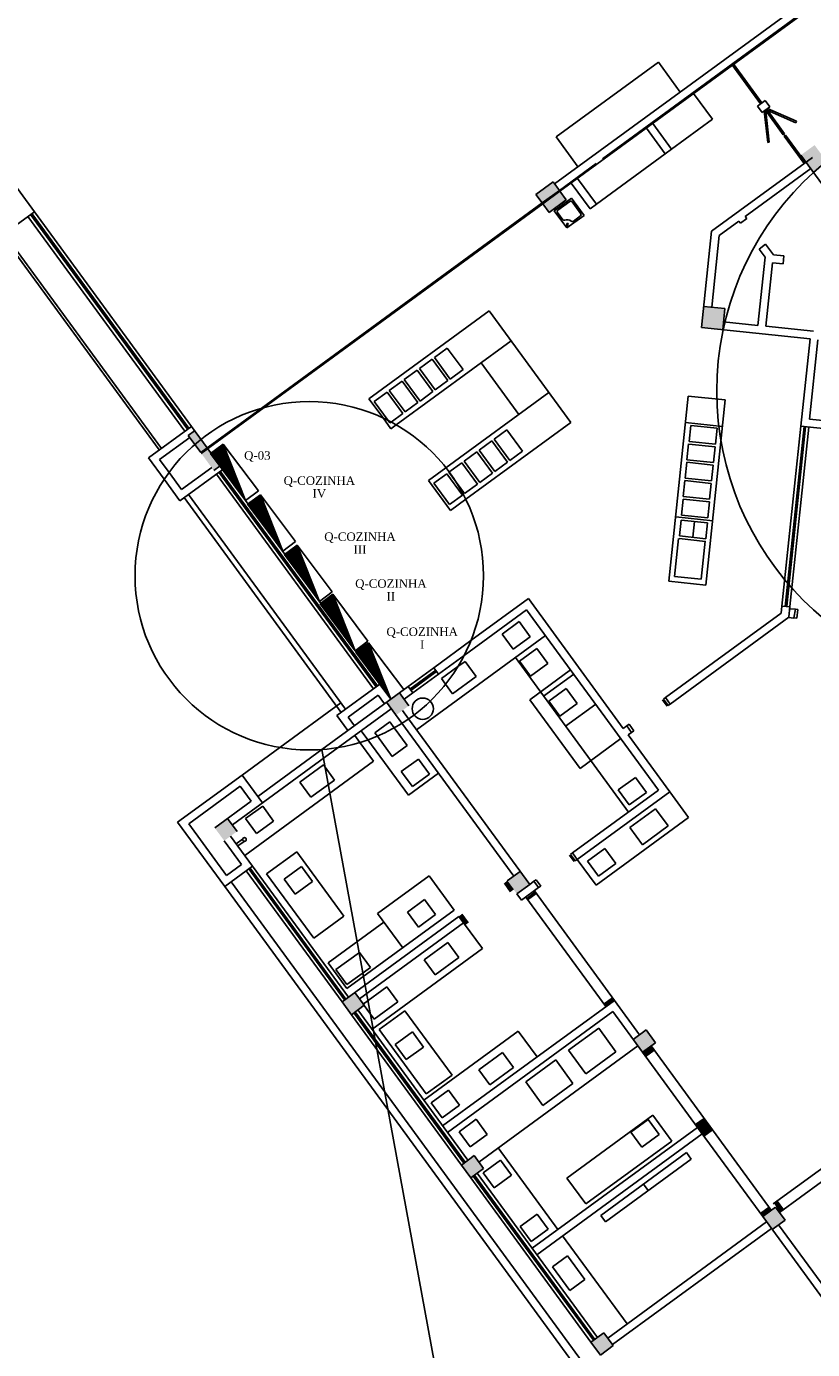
# Model space of a CAD drawing. Header units: millimetres. Extents: x 593 to 1794, y -180 to 570.
# Tile 27 of 71: x 1172 to 1187, y 40 to 65. Entities that reach past the tile are written whole.
import ezdxf

# ---------------------------------------------------------------- set-up
doc = ezdxf.new("R2010")
doc.units = ezdxf.units.MM
doc.header["$MEASUREMENT"] = 0
doc.layers.get('0').update_dxf_attribs({"color": 5, "lineweight": 20})
for name, color, linetype, lineweight in [('Layout - Marco Polo', 252, 'Continuous', 25), ('Layout 01 - Marco Polo', 152, 'Continuous', 25), ('Linha de Chamada - Marco Polo', 1, 'Continuous', 25)]:
    doc.layers.add(name, color=color, linetype=linetype, lineweight=lineweight)
doc.styles.add('TimesNewRoman', font='times.ttf')

msp = doc.modelspace()

# ---------------------------------------------------------------- hatches: boundary and pattern name
at = {"layer": 'Layout - Marco Polo', "linetype": 'Continuous'}
for points in [[(1186.584, 62.872), (1186.325, 62.683), (1186.562, 62.36), (1186.82, 62.549)], [(1181.669, 62.182), (1181.346, 61.946), (1181.464, 61.785), (1181.787, 62.021)], [(1181.798, 62.005), (1181.475, 61.769), (1181.594, 61.607), (1181.916, 61.843)], [(1184.899, 59.799), (1184.501, 59.841), (1184.459, 59.443), (1184.857, 59.401)], [(1174.931, 57.504), (1174.81, 57.415), (1175.046, 57.092), (1175.167, 57.181)], [(1175.179, 57.165), (1175.058, 57.076), (1175.294, 56.753), (1175.415, 56.842)], [(1178.782, 52.577), (1178.54, 52.399), (1178.717, 52.157), (1178.959, 52.334)], [(1175.553, 50.215), (1175.311, 50.038), (1175.488, 49.796), (1175.73, 49.973)], [(1181.051, 49.219), (1180.809, 49.042), (1180.986, 48.8), (1181.229, 48.977)], [(1178.121, 46.704), (1177.944, 46.946), (1177.702, 46.769), (1177.879, 46.527)], [(1183.416, 46.24), (1183.173, 46.063), (1183.351, 45.821), (1183.593, 45.998)], [(1180.122, 43.46), (1180.364, 43.637), (1180.187, 43.879), (1179.945, 43.702)], [(1186.028, 42.668), (1185.85, 42.91), (1185.608, 42.733), (1185.785, 42.491)], [(1182.557, 40.13), (1182.799, 40.307), (1182.622, 40.549), (1182.379, 40.372)]]:
    msp.add_hatch(color=256, dxfattribs=at).paths.add_polyline_path(points)

# ---------------------------------------------------------------- linework, layer by layer
at = {"linetype": 'Continuous'}
msp.add_line((1178.621, 52.458), (1178.861, 52.638), dxfattribs=at)
at = {"layer": 'Layout - Marco Polo'}
for p, q in [((1181.798, 62.005), (1189.386, 67.553)), ((1181.698, 62.142), (1186.218, 65.447)), ((1182.598, 62.614), (1186.307, 65.326)), ((1181.726, 63.025), (1183.647, 64.43)), ((1183.647, 64.43), (1184.06, 63.865)), ((1185.03, 64.387), (1185.57, 63.648)), ((1185.054, 64.405), (1185.595, 63.666)), ((1184.31, 63.841), (1184.664, 63.357)), ((1185.51, 63.604), (1185.655, 63.71)), ((1185.655, 63.71), (1185.744, 63.589)), ((1185.51, 63.604), (1185.598, 63.483)), ((1185.598, 63.483), (1185.744, 63.589)), ((1185.639, 63.511), (1185.703, 62.923)), ((1185.659, 63.527), (1185.995, 63.067)), ((1185.67, 63.508), (1185.732, 62.926)), ((1185.683, 63.545), (1186.02, 63.085)), ((1185.695, 63.528), (1186.231, 63.292)), ((1185.701, 63.558), (1186.243, 63.319)), ((1183.422, 63.192), (1183.776, 62.708)), ((1183.543, 63.28), (1183.897, 62.796)), ((1183.897, 62.796), (1184.664, 63.357)), ((1186.231, 63.292), (1186.243, 63.319)), ((1181.726, 63.025), (1182.139, 62.46)), ((1185.703, 62.923), (1185.732, 62.926)), ((1185.995, 63.067), (1186.02, 63.085)), ((1186.013, 63.043), (1186.037, 63.06)), ((1186.013, 63.043), (1186.389, 62.528)), ((1186.037, 63.06), (1186.414, 62.546)), ((1182.484, 61.763), (1183.776, 62.708)), ((1183.776, 62.708), (1183.897, 62.796)), ((1186.325, 62.683), (1187.063, 61.674)), ((1171.921, 61.62), (1171.331, 62.428)), ((1181.787, 62.021), (1182.476, 62.525)), ((1184.649, 61.255), (1186.542, 62.64)), ((1185.281, 61.532), (1186.51, 62.43)), ((1181.346, 61.946), (1181.669, 62.182)), ((1181.669, 62.182), (1181.787, 62.021)), ((1182.13, 62.247), (1182.484, 61.763)), ((1181.346, 61.946), (1181.464, 61.785)), ((1181.464, 61.785), (1181.787, 62.021)), ((1181.475, 61.769), (1181.798, 62.005)), ((1181.798, 62.005), (1181.916, 61.843)), ((1182.009, 62.159), (1182.363, 61.675)), ((1176.183, 57.924), (1181.464, 61.785)), ((1176.238, 57.939), (1181.475, 61.769)), ((1181.475, 61.769), (1181.594, 61.607)), ((1181.594, 61.607), (1181.916, 61.843)), ((1181.691, 61.638), (1182.014, 61.874)), ((1181.757, 61.649), (1181.983, 61.814)), ((1182.014, 61.874), (1182.25, 61.551)), ((1182.025, 61.808), (1182.19, 61.582)), ((1182.363, 61.675), (1182.484, 61.763)), ((1171.921, 61.62), (1171.114, 61.03)), ((1174.751, 57.496), (1171.8, 61.532)), ((1174.8, 57.531), (1171.848, 61.567)), ((1174.824, 57.549), (1171.873, 61.585)), ((1174.872, 57.584), (1171.921, 61.62)), ((1181.691, 61.638), (1181.927, 61.315)), ((1181.751, 61.607), (1181.852, 61.469)), ((1181.927, 61.315), (1182.25, 61.551)), ((1182.046, 61.439), (1182.184, 61.54)), ((1184.791, 61.174), (1185.16, 61.443)), ((1185.189, 61.403), (1185.16, 61.443)), ((1185.189, 61.403), (1185.31, 61.491)), ((1185.31, 61.491), (1185.281, 61.532)), ((1174.267, 57.142), (1171.316, 61.178)), ((1174.307, 57.171), (1171.356, 61.207)), ((1181.923, 61.35), (1181.93, 61.4)), ((1181.923, 61.35), (1181.942, 61.347)), ((1181.93, 61.4), (1181.95, 61.397)), ((1181.942, 61.347), (1181.95, 61.397)), ((1184.459, 59.443), (1184.649, 61.255)), ((1184.65, 59.825), (1184.791, 61.174)), ((1185.543, 60.918), (1185.664, 61.007)), ((1185.809, 60.81), (1185.664, 61.007)), ((1185.519, 59.483), (1185.654, 60.768)), ((1185.654, 60.768), (1185.543, 60.918)), ((1185.809, 60.81), (1186.008, 60.789)), ((1185.992, 60.64), (1186.008, 60.789)), ((1185.668, 59.467), (1185.793, 60.66)), ((1185.793, 60.66), (1185.992, 60.64)), ((1180.469, 59.757), (1178.209, 58.104)), ((1180.469, 59.757), (1182.004, 57.658)), ((1184.501, 59.841), (1184.899, 59.799)), ((1184.857, 59.401), (1184.899, 59.799)), ((1184.459, 59.443), (1186.498, 59.229)), ((1184.872, 59.55), (1185.519, 59.483)), ((1185.668, 59.467), (1186.563, 59.373)), ((1180.882, 59.192), (1178.723, 57.613)), ((1186.326, 57.588), (1186.498, 59.229)), ((1186.491, 57.722), (1186.647, 59.214)), ((1179.681, 59.056), (1179.438, 58.879)), ((1179.681, 59.056), (1179.976, 58.653)), ((1179.398, 58.85), (1179.156, 58.672)), ((1179.398, 58.85), (1179.693, 58.446)), ((1179.438, 58.879), (1179.733, 58.475)), ((1180.317, 58.778), (1181.026, 57.81)), ((1179.115, 58.643), (1178.873, 58.466)), ((1178.873, 58.466), (1179.168, 58.062)), ((1179.115, 58.643), (1179.411, 58.239)), ((1179.156, 58.672), (1179.451, 58.269)), ((1179.693, 58.446), (1179.451, 58.269)), ((1179.976, 58.653), (1179.733, 58.475)), ((1178.55, 58.23), (1178.308, 58.053)), ((1178.55, 58.23), (1178.846, 57.826)), ((1178.833, 58.436), (1178.591, 58.259)), ((1178.591, 58.259), (1178.886, 57.856)), ((1178.833, 58.436), (1179.128, 58.033)), ((1179.411, 58.239), (1179.168, 58.062)), ((1181.591, 58.223), (1179.655, 56.807)), ((1178.209, 58.104), (1178.473, 57.743)), ((1178.308, 58.053), (1178.569, 57.696)), ((1179.128, 58.033), (1178.886, 57.856)), ((1183.843, 54.674), (1184.208, 58.155)), ((1184.208, 58.155), (1184.904, 58.082)), ((1184.539, 54.601), (1184.904, 58.082)), ((1175.046, 57.092), (1176.183, 57.924)), ((1175.058, 57.076), (1176.238, 57.939)), ((1178.473, 57.743), (1178.622, 57.539)), ((1178.569, 57.696), (1178.603, 57.649)), ((1178.846, 57.826), (1178.627, 57.666)), ((1186.491, 57.722), (1187.585, 57.607)), ((1174.065, 56.994), (1174.872, 57.584)), ((1174.81, 57.415), (1174.931, 57.504)), ((1174.872, 57.584), (1175.167, 57.181)), ((1178.627, 57.666), (1178.603, 57.649)), ((1178.723, 57.613), (1178.622, 57.539)), ((1182.004, 57.658), (1180.029, 56.214)), ((1180.802, 57.522), (1180.56, 57.345)), ((1180.802, 57.522), (1181.097, 57.119)), ((1184.156, 57.658), (1184.852, 57.585)), ((1184.225, 57.302), (1184.256, 57.601)), ((1184.256, 57.601), (1184.753, 57.549)), ((1184.722, 57.25), (1184.753, 57.549)), ((1184.842, 57.485), (1184.842, 57.485)), ((1184.852, 57.585), (1184.852, 57.585)), ((1186.326, 57.588), (1185.971, 54.207)), ((1186.385, 57.582), (1186.031, 54.2)), ((1186.061, 54.203), (1186.415, 57.579)), ((1186.121, 54.197), (1186.475, 57.573)), ((1186.326, 57.588), (1187.718, 57.442)), ((1174.275, 56.961), (1174.84, 57.375)), ((1174.81, 57.415), (1175.046, 57.092)), ((1180.519, 57.316), (1180.277, 57.139)), ((1180.519, 57.316), (1180.815, 56.912)), ((1180.56, 57.345), (1180.855, 56.942)), ((1184.185, 56.956), (1184.217, 57.254)), ((1184.219, 57.253), (1184.717, 57.201)), ((1184.225, 57.302), (1184.722, 57.25)), ((1184.683, 56.904), (1184.714, 57.202)), ((1174.065, 56.994), (1174.361, 56.59)), ((1174.275, 56.961), (1174.452, 56.719)), ((1175.179, 57.165), (1175.463, 56.777)), ((1180.237, 57.109), (1179.995, 56.932)), ((1180.237, 57.109), (1180.532, 56.706)), ((1180.277, 57.139), (1180.572, 56.735)), ((1181.097, 57.119), (1180.855, 56.942)), ((1184.185, 56.956), (1184.683, 56.904)), ((1184.8, 57.088), (1184.8, 57.088)), ((1184.81, 57.187), (1184.81, 57.187)), ((1174.452, 56.719), (1174.688, 56.396)), ((1174.655, 56.187), (1175.463, 56.777)), ((1174.688, 56.396), (1175.253, 56.81)), ((1175.294, 56.753), (1175.415, 56.842)), ((1175.39, 56.724), (1178.341, 52.688)), ((1175.414, 56.742), (1178.366, 52.706)), ((1175.463, 56.777), (1178.414, 52.741)), ((1179.655, 56.807), (1179.33, 56.57)), ((1179.954, 56.903), (1179.712, 56.726)), ((1179.712, 56.726), (1180.007, 56.322)), ((1179.954, 56.903), (1180.25, 56.499)), ((1179.995, 56.932), (1180.29, 56.529)), ((1180.532, 56.706), (1180.29, 56.529)), ((1180.815, 56.912), (1180.572, 56.735)), ((1184.149, 56.612), (1184.18, 56.91)), ((1184.18, 56.91), (1184.678, 56.858)), ((1184.646, 56.56), (1184.678, 56.858)), ((1184.769, 56.789), (1184.769, 56.789)), ((1174.361, 56.59), (1174.655, 56.187)), ((1175.342, 56.689), (1178.293, 52.652)), ((1179.33, 56.57), (1179.744, 56.005)), ((1179.672, 56.696), (1179.43, 56.519)), ((1179.43, 56.519), (1179.725, 56.115)), ((1179.672, 56.696), (1179.967, 56.292)), ((1180.25, 56.499), (1180.007, 56.322)), ((1184.114, 56.266), (1184.145, 56.565)), ((1184.145, 56.565), (1184.643, 56.513)), ((1184.149, 56.612), (1184.646, 56.56)), ((1184.611, 56.214), (1184.643, 56.513)), ((1184.758, 56.69), (1184.758, 56.69)), ((1174.736, 56.246), (1177.687, 52.21)), ((1174.817, 56.305), (1177.768, 52.269)), ((1179.967, 56.292), (1179.725, 56.115)), ((1180.029, 56.214), (1179.744, 56.005)), ((1184.08, 55.919), (1184.111, 56.217)), ((1184.111, 56.217), (1184.609, 56.165)), ((1184.114, 56.266), (1184.611, 56.214)), ((1184.716, 56.292), (1184.717, 56.292)), ((1184.727, 56.391), (1184.727, 56.391)), ((1184.577, 55.867), (1184.609, 56.165)), ((1184.685, 55.994), (1184.685, 55.993)), ((1183.973, 55.884), (1184.669, 55.811)), ((1184.044, 55.526), (1184.075, 55.824)), ((1184.075, 55.824), (1184.573, 55.772)), ((1184.08, 55.919), (1184.577, 55.867)), ((1184.293, 55.5), (1184.324, 55.798)), ((1184.542, 55.473), (1184.573, 55.772)), ((1184.675, 55.894), (1184.675, 55.894)), ((1183.953, 54.763), (1184.028, 55.477)), ((1184.039, 55.476), (1184.536, 55.424)), ((1184.044, 55.526), (1184.542, 55.473)), ((1184.633, 55.496), (1184.633, 55.496)), ((1184.643, 55.596), (1184.644, 55.596)), ((1184.45, 54.711), (1184.525, 55.425)), ((1183.953, 54.763), (1184.45, 54.711)), ((1183.843, 54.674), (1184.539, 54.601)), ((1180.126, 53.559), (1181.204, 54.347)), ((1181.204, 54.347), (1182.989, 51.906)), ((1179.999, 53.281), (1181.171, 54.138)), ((1181.171, 54.138), (1183.65, 50.747)), ((1183.782, 52.486), (1185.958, 54.077)), ((1183.87, 52.365), (1186.1, 53.996)), ((1185.958, 54.077), (1185.971, 54.207)), ((1185.972, 54.207), (1186.121, 54.191)), ((1186.093, 53.99), (1186.195, 53.979)), ((1186.1, 53.996), (1186.121, 54.197)), ((1186.222, 54.147), (1186.117, 54.158)), ((1186.222, 54.147), (1186.196, 53.985)), ((1186.196, 53.985), (1186.251, 53.978)), ((1186.222, 54.147), (1186.271, 54.141)), ((1186.271, 54.141), (1186.251, 53.979)), ((1180.711, 53.678), (1181.034, 53.915)), ((1181.034, 53.915), (1181.241, 53.632)), ((1179.104, 51.883), (1181.525, 53.653)), ((1179.428, 53.049), (1180.126, 53.559)), ((1180.711, 53.678), (1180.918, 53.396)), ((1180.918, 53.396), (1181.241, 53.632)), ((1179.516, 52.928), (1179.999, 53.281)), ((1180.96, 53.24), (1183.085, 50.334)), ((1181.038, 53.174), (1181.361, 53.411)), ((1181.361, 53.411), (1181.568, 53.128)), ((1178.943, 52.695), (1179.428, 53.049)), ((1178.979, 52.646), (1179.463, 53)), ((1178.997, 52.622), (1179.481, 52.976)), ((1179.428, 53.049), (1179.516, 52.928)), ((1179.571, 52.844), (1179.881, 53.07)), ((1179.881, 53.07), (1180.015, 53.168)), ((1180.015, 53.168), (1180.222, 52.886)), ((1181.038, 53.174), (1181.245, 52.892)), ((1181.231, 52.447), (1181.997, 53.008)), ((1181.245, 52.892), (1181.568, 53.128)), ((1177.607, 52.151), (1178.414, 52.741)), ((1179.032, 52.574), (1179.516, 52.928)), ((1179.571, 52.844), (1179.648, 52.738)), ((1179.648, 52.738), (1179.778, 52.561)), ((1179.778, 52.561), (1180.222, 52.886)), ((1181.491, 52.514), (1182.056, 52.927)), ((1177.326, 51.512), (1178.943, 52.695)), ((1177.816, 52.118), (1178.381, 52.531)), ((1178.381, 52.531), (1178.499, 52.37)), ((1178.782, 52.577), (1178.959, 52.334)), ((1179.032, 52.574), (1178.871, 52.455)), ((1178.943, 52.695), (1179.032, 52.574)), ((1181.589, 52.421), (1181.912, 52.657)), ((1181.912, 52.657), (1182.119, 52.375)), ((1183.741, 52.457), (1183.782, 52.486)), ((1183.782, 52.486), (1183.87, 52.365)), ((1176.532, 51.551), (1177.68, 52.39)), ((1177.63, 51.549), (1178.628, 52.278)), ((1178.54, 52.399), (1178.828, 52.005)), ((1178.838, 52.246), (1178.954, 52.088)), ((1181.231, 52.447), (1182.175, 51.155)), ((1181.589, 52.421), (1181.796, 52.139)), ((1181.796, 52.139), (1182.119, 52.375)), ((1181.905, 51.949), (1182.47, 52.362)), ((1183.725, 52.445), (1183.814, 52.324)), ((1183.741, 52.457), (1183.83, 52.336)), ((1183.83, 52.336), (1183.87, 52.365)), ((1177.607, 52.151), (1177.813, 51.868)), ((1177.607, 52.151), (1177.813, 51.868)), ((1177.816, 52.118), (1177.934, 51.957)), ((1177.816, 52.118), (1177.934, 51.957)), ((1178.319, 51.827), (1178.602, 52.033)), ((1178.684, 51.92), (1178.602, 52.033)), ((1178.828, 52.005), (1180.93, 49.13)), ((1178.954, 52.088), (1181.229, 48.977)), ((1183.055, 51.955), (1183.096, 51.985)), ((1183.096, 51.985), (1183.184, 51.863)), ((1177.942, 51.777), (1178.039, 51.645)), ((1178.063, 51.865), (1178.187, 51.696)), ((1178.366, 51.763), (1178.319, 51.827)), ((1178.644, 51.383), (1178.366, 51.763)), ((1178.927, 51.589), (1178.684, 51.92)), ((1182.989, 51.906), (1183.055, 51.955)), ((1183.055, 51.955), (1183.144, 51.834)), ((1183.077, 51.785), (1183.144, 51.834)), ((1183.077, 51.785), (1183.86, 50.715)), ((1183.144, 51.834), (1183.184, 51.863)), ((1175.642, 50.094), (1177.63, 51.549)), ((1175.823, 51.032), (1176.532, 51.551)), ((1176.118, 50.629), (1177.326, 51.512)), ((1178.039, 51.645), (1178.296, 51.292)), ((1178.187, 51.696), (1178.949, 50.654)), ((1178.644, 51.383), (1178.927, 51.589)), ((1182.175, 51.155), (1182.942, 51.716)), ((1175.875, 49.522), (1178.296, 51.292)), ((1178.817, 51.096), (1179.14, 51.332)), ((1179.14, 51.332), (1179.347, 51.05)), ((1175.823, 51.032), (1174.612, 50.147)), ((1175.823, 51.032), (1176.207, 50.508)), ((1176.908, 50.896), (1177.352, 51.221)), ((1177.352, 51.221), (1177.558, 50.938)), ((1178.817, 51.096), (1179.024, 50.814)), ((1178.949, 50.654), (1179.514, 51.068)), ((1179.024, 50.814), (1179.347, 51.05)), ((1182.892, 50.752), (1183.215, 50.988)), ((1183.215, 50.988), (1183.422, 50.706)), ((1174.822, 50.114), (1175.791, 50.823)), ((1175.791, 50.823), (1175.997, 50.54)), ((1176.908, 50.896), (1177.114, 50.614)), ((1177.114, 50.614), (1177.558, 50.938)), ((1182.036, 49.567), (1183.65, 50.747)), ((1182.892, 50.752), (1183.099, 50.47)), ((1175.311, 50.038), (1175.997, 50.54)), ((1182.124, 49.446), (1183.86, 50.715)), ((1183.099, 50.47), (1183.422, 50.706)), ((1184.214, 50.231), (1183.86, 50.715)), ((1175.888, 50.213), (1176.211, 50.449)), ((1176.211, 50.449), (1176.417, 50.167)), ((1183.112, 50.044), (1183.596, 50.398)), ((1183.832, 50.075), (1183.596, 50.398)), ((1174.612, 50.147), (1175.498, 48.936)), ((1174.822, 50.114), (1175.53, 49.146)), ((1175.553, 50.215), (1175.73, 49.973)), ((1175.888, 50.213), (1176.094, 49.931)), ((1176.094, 49.931), (1176.417, 50.167)), ((1182.478, 48.962), (1184.214, 50.231)), ((1183.348, 49.721), (1183.112, 50.044)), ((1183.348, 49.721), (1183.832, 50.075)), ((1175.488, 49.796), (1175.813, 49.352)), ((1175.609, 49.885), (1176.022, 49.32)), ((1175.716, 49.738), (1175.834, 49.825)), ((1175.745, 49.698), (1175.864, 49.785)), ((1176.285, 49.175), (1176.85, 49.588)), ((1177.735, 48.377), (1176.85, 49.588)), ((1181.979, 49.526), (1182.068, 49.405)), ((1181.995, 49.537), (1182.036, 49.567)), ((1181.995, 49.537), (1182.084, 49.416)), ((1182.036, 49.567), (1182.124, 49.446)), ((1182.318, 49.415), (1182.641, 49.651)), ((1182.641, 49.651), (1182.848, 49.369)), ((1175.498, 48.936), (1176.022, 49.32)), ((1175.53, 49.146), (1175.813, 49.352)), ((1177.75, 46.805), (1175.95, 49.267)), ((1175.974, 49.284), (1177.774, 46.822)), ((1176.022, 49.32), (1177.823, 46.858)), ((1176.617, 49.074), (1176.94, 49.311)), ((1176.94, 49.311), (1177.147, 49.028)), ((1182.084, 49.416), (1182.124, 49.446)), ((1182.478, 48.962), (1182.124, 49.446)), ((1182.318, 49.415), (1182.525, 49.132)), ((1182.525, 49.132), (1182.848, 49.369)), ((1186.421, 34.253), (1175.619, 49.025)), ((1177.702, 46.769), (1175.901, 49.231)), ((1177.17, 47.964), (1176.285, 49.175)), ((1176.617, 49.074), (1176.824, 48.792)), ((1176.824, 48.792), (1177.147, 49.028)), ((1179.34, 49.138), (1178.372, 48.43)), ((1179.34, 49.138), (1179.812, 48.493)), ((1180.871, 48.839), (1180.753, 49)), ((1180.895, 48.857), (1180.777, 49.018)), ((1180.919, 48.874), (1180.801, 49.036)), ((1180.809, 49.042), (1181.051, 49.219)), ((1181.229, 48.977), (1181.309, 49.036)), ((1181.309, 49.036), (1181.35, 49.065)), ((1181.309, 49.036), (1181.398, 48.915)), ((1181.35, 49.065), (1181.438, 48.944)), ((1186.3, 34.164), (1175.498, 48.936)), ((1180.986, 48.8), (1181.229, 48.977)), ((1180.986, 48.8), (1181.075, 48.679)), ((1181.075, 48.679), (1181.398, 48.915)), ((1181.173, 48.713), (1181.335, 48.831)), ((1181.191, 48.689), (1181.353, 48.807)), ((1182.822, 46.797), (1181.317, 48.856)), ((1181.398, 48.915), (1181.438, 48.944)), ((1178.931, 48.454), (1179.254, 48.69)), ((1179.254, 48.69), (1179.46, 48.408)), ((1182.661, 46.679), (1181.156, 48.738)), ((1177.17, 47.964), (1177.735, 48.377)), ((1178.49, 48.269), (1177.44, 47.501)), ((1177.702, 46.769), (1179.898, 48.375)), ((1179.812, 48.493), (1177.794, 47.017)), ((1178.032, 46.825), (1179.987, 48.254)), ((1178.844, 47.784), (1178.372, 48.43)), ((1178.931, 48.454), (1179.138, 48.172)), ((1179.138, 48.172), (1179.46, 48.408)), ((1179.898, 48.375), (1179.987, 48.254)), ((1180.023, 48.219), (1179.905, 48.381)), ((1180.048, 48.237), (1179.929, 48.398)), ((1180.072, 48.255), (1179.954, 48.416)), ((1179.987, 48.254), (1180.341, 47.77)), ((1178.265, 46.252), (1180.341, 47.77)), ((1179.246, 47.561), (1179.69, 47.886)), ((1179.69, 47.886), (1179.896, 47.603)), ((1177.794, 47.017), (1177.44, 47.501)), ((1177.584, 47.375), (1178.028, 47.699)), ((1178.028, 47.699), (1178.235, 47.417)), ((1179.246, 47.561), (1179.453, 47.278)), ((1179.453, 47.278), (1179.896, 47.603)), ((1177.584, 47.375), (1177.791, 47.092)), ((1177.791, 47.092), (1178.235, 47.417)), ((1178.102, 46.727), (1178.546, 47.052)), ((1178.546, 47.052), (1178.753, 46.769)), ((1177.702, 46.769), (1177.879, 46.527)), ((1177.944, 46.946), (1178.121, 46.704)), ((1178.309, 46.444), (1178.753, 46.769)), ((1179.593, 44.436), (1182.822, 46.797)), ((1182.625, 46.728), (1182.787, 46.846)), ((1182.643, 46.703), (1182.805, 46.821)), ((1182.822, 46.797), (1183.295, 46.151)), ((1177.879, 46.527), (1178.121, 46.704)), ((1179.945, 43.702), (1177.879, 46.527)), ((1179.993, 43.737), (1177.927, 46.562)), ((1180.017, 43.755), (1177.951, 46.58)), ((1180.066, 43.79), (1178, 46.616)), ((1178.102, 46.727), (1178.309, 46.444)), ((1178.885, 46.601), (1178.401, 46.247)), ((1178.885, 46.601), (1179.77, 45.391)), ((1179.682, 44.315), (1182.79, 46.588)), ((1182.79, 46.588), (1183.351, 45.821)), ((1181.961, 45.858), (1182.526, 46.271)), ((1182.526, 46.271), (1182.851, 45.827)), ((1178.401, 46.247), (1179.286, 45.037)), ((1178.702, 45.966), (1179.025, 46.202)), ((1179.025, 46.202), (1179.232, 45.919)), ((1179.239, 44.92), (1181.015, 46.219)), ((1181.015, 46.219), (1181.369, 45.735)), ((1183.173, 46.063), (1183.416, 46.24)), ((1183.416, 46.24), (1183.593, 45.998)), ((1178.702, 45.966), (1178.909, 45.683)), ((1178.909, 45.683), (1179.232, 45.919)), ((1180.275, 43.758), (1183.262, 45.942)), ((1180.275, 45.49), (1180.719, 45.815)), ((1180.719, 45.815), (1180.925, 45.532)), ((1181.961, 45.858), (1182.285, 45.414)), ((1182.285, 45.414), (1182.851, 45.827)), ((1183.351, 45.821), (1183.593, 45.998)), ((1183.351, 45.821), (1184.383, 44.408)), ((1183.353, 45.817), (1183.515, 45.935)), ((1183.371, 45.792), (1183.533, 45.911)), ((1183.389, 45.768), (1183.55, 45.886)), ((1183.407, 45.744), (1183.568, 45.862)), ((1183.512, 45.939), (1185.77, 42.851)), ((1180.481, 45.208), (1180.925, 45.532)), ((1181.154, 45.267), (1181.719, 45.68)), ((1181.719, 45.68), (1182.043, 45.237)), ((1179.77, 45.391), (1179.286, 45.037)), ((1180.275, 45.49), (1180.481, 45.208)), ((1181.154, 45.267), (1181.478, 44.823)), ((1179.379, 44.871), (1179.702, 45.107)), ((1179.702, 45.107), (1179.908, 44.825)), ((1181.478, 44.823), (1182.043, 45.237)), ((1188.692, 45.081), (1185.806, 42.971)), ((1179.379, 44.871), (1179.586, 44.588)), ((1179.586, 44.588), (1179.908, 44.825)), ((1188.81, 44.92), (1185.924, 42.809)), ((1179.902, 44.325), (1180.225, 44.561)), ((1180.225, 44.561), (1180.432, 44.278)), ((1183.545, 44.638), (1181.93, 43.457)), ((1183.13, 44.319), (1183.453, 44.555)), ((1183.453, 44.555), (1183.66, 44.273)), ((1183.899, 44.153), (1183.545, 44.638)), ((1184.345, 44.461), (1184.507, 44.579)), ((1184.363, 44.436), (1184.524, 44.554)), ((1184.381, 44.412), (1184.542, 44.53)), ((1179.902, 44.325), (1180.109, 44.042)), ((1180.109, 44.042), (1180.432, 44.278)), ((1181.276, 42.136), (1184.383, 44.408)), ((1181.364, 42.015), (1184.472, 44.287)), ((1183.13, 44.319), (1183.337, 44.036)), ((1183.337, 44.036), (1183.66, 44.273)), ((1184.383, 44.408), (1185.608, 42.733)), ((1184.398, 44.388), (1184.56, 44.506)), ((1184.416, 44.364), (1184.577, 44.482)), ((1184.434, 44.34), (1184.595, 44.458)), ((1184.451, 44.315), (1184.613, 44.433)), ((1184.469, 44.291), (1184.631, 44.409)), ((1184.487, 44.267), (1184.648, 44.385)), ((1184.504, 44.243), (1184.666, 44.361)), ((1181.76, 42.49), (1180.639, 44.023)), ((1183.899, 44.153), (1182.285, 42.973)), ((1179.945, 43.702), (1180.187, 43.879)), ((1180.187, 43.879), (1180.364, 43.637)), ((1180.355, 43.555), (1180.678, 43.791)), ((1180.678, 43.791), (1180.885, 43.508)), ((1182.564, 42.754), (1184.178, 43.934)), ((1182.652, 42.633), (1184.267, 43.813)), ((1184.178, 43.934), (1184.267, 43.813)), ((1179.945, 43.702), (1180.122, 43.46)), ((1180.122, 43.46), (1180.364, 43.637)), ((1182.501, 40.461), (1180.243, 43.548)), ((1180.355, 43.555), (1180.562, 43.272)), ((1182.379, 40.372), (1180.122, 43.46)), ((1182.428, 40.408), (1180.17, 43.495)), ((1182.452, 40.425), (1180.194, 43.513)), ((1180.562, 43.272), (1180.885, 43.508)), ((1182.285, 42.973), (1181.93, 43.457)), ((1183.371, 43.344), (1183.459, 43.223)), ((1185.879, 43.024), (1185.997, 42.862)), ((1181.049, 42.545), (1181.372, 42.781)), ((1181.372, 42.781), (1181.578, 42.498)), ((1185.567, 42.79), (1185.728, 42.908)), ((1185.585, 42.765), (1185.746, 42.884)), ((1185.602, 42.741), (1185.764, 42.859)), ((1185.608, 42.733), (1185.85, 42.91)), ((1185.83, 42.989), (1185.948, 42.827)), ((1185.85, 42.91), (1186.028, 42.668)), ((1185.855, 43.006), (1185.973, 42.845)), ((1181.049, 42.545), (1181.256, 42.262)), ((1182.564, 42.754), (1182.652, 42.633)), ((1182.695, 40.448), (1185.682, 42.632)), ((1185.608, 42.733), (1188.22, 39.161)), ((1185.785, 42.491), (1186.028, 42.668)), ((1187.131, 40.905), (1185.906, 42.58)), ((1181.256, 42.262), (1181.578, 42.498)), ((1183.059, 40.714), (1181.849, 42.369)), ((1182.784, 40.327), (1185.771, 42.511)), ((1181.658, 41.788), (1181.941, 41.994)), ((1181.983, 41.344), (1181.658, 41.788)), ((1182.266, 41.55), (1181.941, 41.994)), ((1181.983, 41.344), (1182.266, 41.55)), ((1182.379, 40.372), (1182.622, 40.549)), ((1182.622, 40.549), (1182.799, 40.307)), ((1182.379, 40.372), (1182.557, 40.13)), ((1182.557, 40.13), (1182.799, 40.307))]:
    msp.add_line(p, q, dxfattribs=at)
for centre, radius in [((1179.22, 52.278), 0.2), ((1175.869, 49.821), 0.0349)]:
    msp.add_circle(centre, radius, dxfattribs=at)
for centre, radius, start, end in [((1182.001, 61.79), 0.03, 36.1761, 126.1761), ((1181.775, 61.625), 0.03, 126.1761, 216.1761), ((1181.876, 61.487), 0.03, 216.1761, 293.9888), ((1181.934, 61.357), 0.112, 48.3634, 113.9888), ((1182.028, 61.463), 0.03, 228.3634, 306.1761), ((1182.166, 61.564), 0.03, 306.1761, 36.1761)]:
    msp.add_arc(centre, radius, start, end, dxfattribs=at)
at = {"layer": 'Layout 01 - Marco Polo', "linetype": 'Continuous'}
for p, q in [((1175.471, 57.253), (1175.231, 57.073)), ((1175.238, 57.064), (1175.475, 57.241)), ((1175.246, 57.053), (1175.48, 57.229)), ((1175.253, 57.044), (1175.485, 57.218)), ((1175.261, 57.033), (1175.49, 57.205)), ((1176.13, 56.373), (1175.471, 57.253)), ((1175.471, 57.253), (1175.89, 56.193)), ((1175.231, 57.073), (1175.89, 56.193)), ((1175.268, 57.024), (1175.495, 57.193)), ((1175.276, 57.013), (1175.499, 57.181)), ((1175.283, 57.004), (1175.504, 57.169)), ((1175.291, 56.993), (1175.509, 57.157)), ((1175.298, 56.984), (1175.513, 57.145)), ((1175.306, 56.973), (1175.519, 57.133)), ((1175.313, 56.964), (1175.523, 57.121)), ((1175.321, 56.953), (1175.528, 57.109)), ((1175.328, 56.944), (1175.532, 57.097)), ((1175.336, 56.933), (1175.537, 57.084)), ((1175.343, 56.924), (1175.542, 57.073)), ((1175.351, 56.913), (1175.547, 57.06)), ((1175.358, 56.904), (1175.552, 57.049)), ((1175.366, 56.893), (1175.556, 57.036)), ((1175.373, 56.884), (1175.561, 57.025)), ((1175.381, 56.873), (1175.566, 57.012)), ((1175.388, 56.864), (1175.57, 57)), ((1175.396, 56.853), (1175.576, 56.988)), ((1175.403, 56.844), (1175.58, 56.976)), ((1175.411, 56.833), (1175.585, 56.964)), ((1175.418, 56.824), (1175.59, 56.953)), ((1175.426, 56.813), (1175.594, 56.94)), ((1175.433, 56.804), (1175.599, 56.928)), ((1175.441, 56.793), (1175.604, 56.916)), ((1175.448, 56.784), (1175.609, 56.904)), ((1175.456, 56.773), (1175.614, 56.892)), ((1175.463, 56.764), (1175.618, 56.88)), ((1175.471, 56.753), (1175.623, 56.868)), ((1175.478, 56.744), (1175.627, 56.856)), ((1175.486, 56.733), (1175.633, 56.844)), ((1175.493, 56.724), (1175.637, 56.832)), ((1175.5, 56.713), (1175.642, 56.819)), ((1175.508, 56.704), (1175.647, 56.808)), ((1175.515, 56.693), (1175.652, 56.795)), ((1175.523, 56.684), (1175.656, 56.784)), ((1175.53, 56.673), (1175.661, 56.771)), ((1175.538, 56.664), (1175.666, 56.759)), ((1175.545, 56.653), (1175.671, 56.747)), ((1175.553, 56.644), (1175.675, 56.735)), ((1175.56, 56.633), (1175.681, 56.723)), ((1175.568, 56.624), (1175.684, 56.711)), ((1175.575, 56.613), (1175.69, 56.699)), ((1175.583, 56.604), (1175.695, 56.687)), ((1175.59, 56.593), (1175.699, 56.675)), ((1175.598, 56.584), (1175.704, 56.663)), ((1175.605, 56.573), (1175.709, 56.65)), ((1175.613, 56.564), (1175.713, 56.639)), ((1175.62, 56.553), (1175.719, 56.627)), ((1175.628, 56.544), (1175.723, 56.615)), ((1175.635, 56.533), (1175.728, 56.603)), ((1175.643, 56.524), (1175.732, 56.591)), ((1175.65, 56.513), (1175.738, 56.578)), ((1175.658, 56.504), (1175.742, 56.566)), ((1175.665, 56.493), (1175.747, 56.554)), ((1175.672, 56.483), (1175.752, 56.543)), ((1175.68, 56.473), (1175.756, 56.53)), ((1175.687, 56.463), (1175.761, 56.519)), ((1175.695, 56.453), (1175.766, 56.506)), ((1175.702, 56.443), (1175.771, 56.494)), ((1175.71, 56.433), (1175.776, 56.482)), ((1175.717, 56.423), (1175.78, 56.47)), ((1175.725, 56.413), (1175.785, 56.458)), ((1175.732, 56.403), (1175.789, 56.446)), ((1175.74, 56.393), (1175.795, 56.434)), ((1175.747, 56.383), (1175.799, 56.422)), ((1175.755, 56.373), (1175.804, 56.41)), ((1175.762, 56.363), (1175.809, 56.398)), ((1175.77, 56.353), (1175.813, 56.385)), ((1175.777, 56.343), (1175.818, 56.374)), ((1175.785, 56.333), (1175.824, 56.362)), ((1175.792, 56.323), (1175.828, 56.35)), ((1175.8, 56.313), (1175.833, 56.338)), ((1175.807, 56.303), (1175.837, 56.326)), ((1175.815, 56.293), (1175.842, 56.313)), ((1175.822, 56.283), (1175.846, 56.301)), ((1175.83, 56.273), (1175.852, 56.289)), ((1175.837, 56.263), (1175.857, 56.278)), ((1175.845, 56.253), (1175.861, 56.265)), ((1175.852, 56.243), (1175.866, 56.254)), ((1175.86, 56.233), (1175.87, 56.241)), ((1175.867, 56.223), (1175.875, 56.229)), ((1175.875, 56.213), (1175.881, 56.217)), ((1175.882, 56.203), (1175.885, 56.205)), ((1175.89, 56.193), (1176.13, 56.373)), ((1176.168, 56.3), (1175.928, 56.12)), ((1175.935, 56.109), (1176.173, 56.287)), ((1175.943, 56.1), (1176.177, 56.275)), ((1175.95, 56.089), (1176.183, 56.263)), ((1175.958, 56.08), (1176.187, 56.251)), ((1175.965, 56.069), (1176.192, 56.239)), ((1175.973, 56.06), (1176.197, 56.228)), ((1175.98, 56.049), (1176.201, 56.215)), ((1175.988, 56.04), (1176.206, 56.203)), ((1176.827, 55.419), (1176.168, 56.3)), ((1176.168, 56.3), (1176.587, 55.239)), ((1175.928, 56.12), (1176.587, 55.239)), ((1175.995, 56.029), (1176.211, 56.191)), ((1176.003, 56.02), (1176.216, 56.179)), ((1176.01, 56.009), (1176.221, 56.167)), ((1176.018, 56), (1176.225, 56.155)), ((1176.025, 55.989), (1176.23, 56.143)), ((1176.033, 55.98), (1176.234, 56.131)), ((1176.04, 55.969), (1176.24, 56.119)), ((1176.048, 55.96), (1176.244, 56.107)), ((1176.055, 55.949), (1176.249, 56.094)), ((1176.063, 55.94), (1176.254, 56.083)), ((1176.07, 55.929), (1176.258, 56.07)), ((1176.078, 55.92), (1176.263, 56.059)), ((1176.085, 55.909), (1176.269, 56.047)), ((1176.093, 55.9), (1176.273, 56.035)), ((1176.1, 55.889), (1176.278, 56.022)), ((1176.107, 55.88), (1176.282, 56.01)), ((1176.115, 55.869), (1176.287, 55.998)), ((1176.122, 55.86), (1176.291, 55.986)), ((1176.13, 55.849), (1176.297, 55.974)), ((1176.137, 55.84), (1176.302, 55.963)), ((1176.145, 55.829), (1176.306, 55.95)), ((1176.152, 55.82), (1176.311, 55.938)), ((1176.16, 55.809), (1176.316, 55.926)), ((1176.167, 55.8), (1176.32, 55.914)), ((1176.175, 55.789), (1176.326, 55.902)), ((1176.182, 55.78), (1176.33, 55.89)), ((1176.19, 55.769), (1176.335, 55.878)), ((1176.197, 55.76), (1176.339, 55.866)), ((1176.205, 55.749), (1176.344, 55.854)), ((1176.212, 55.74), (1176.349, 55.842)), ((1176.22, 55.729), (1176.354, 55.829)), ((1176.227, 55.72), (1176.359, 55.818)), ((1176.235, 55.709), (1176.363, 55.805)), ((1176.242, 55.7), (1176.368, 55.794)), ((1176.25, 55.689), (1176.373, 55.782)), ((1176.257, 55.68), (1176.377, 55.77)), ((1176.265, 55.669), (1176.383, 55.757)), ((1176.272, 55.66), (1176.387, 55.745)), ((1176.28, 55.649), (1176.392, 55.733)), ((1176.287, 55.64), (1176.396, 55.721)), ((1176.295, 55.629), (1176.402, 55.709)), ((1176.302, 55.62), (1176.406, 55.697)), ((1176.31, 55.609), (1176.411, 55.685)), ((1176.317, 55.6), (1176.416, 55.673)), ((1176.325, 55.589), (1176.42, 55.66)), ((1176.332, 55.58), (1176.425, 55.649)), ((1176.34, 55.569), (1176.43, 55.637)), ((1176.347, 55.56), (1176.434, 55.625)), ((1176.355, 55.549), (1176.44, 55.613)), ((1176.362, 55.54), (1176.444, 55.601)), ((1176.37, 55.529), (1176.449, 55.588)), ((1176.377, 55.52), (1176.454, 55.577)), ((1176.385, 55.509), (1176.459, 55.564)), ((1176.392, 55.5), (1176.463, 55.553)), ((1176.4, 55.489), (1176.468, 55.54)), ((1176.407, 55.479), (1176.473, 55.529)), ((1176.415, 55.469), (1176.478, 55.516)), ((1176.422, 55.459), (1176.482, 55.504)), ((1176.43, 55.449), (1176.488, 55.492)), ((1176.437, 55.439), (1176.492, 55.48)), ((1176.445, 55.429), (1176.497, 55.468)), ((1176.452, 55.419), (1176.501, 55.456)), ((1176.46, 55.409), (1176.506, 55.444)), ((1176.467, 55.399), (1176.511, 55.432)), ((1176.475, 55.389), (1176.516, 55.42)), ((1176.482, 55.379), (1176.52, 55.408)), ((1176.49, 55.369), (1176.525, 55.395)), ((1176.497, 55.359), (1176.53, 55.384)), ((1176.505, 55.349), (1176.535, 55.372)), ((1176.512, 55.339), (1176.539, 55.36)), ((1176.52, 55.329), (1176.545, 55.348)), ((1176.527, 55.319), (1176.549, 55.336)), ((1176.535, 55.309), (1176.554, 55.323)), ((1176.542, 55.299), (1176.559, 55.312)), ((1176.55, 55.289), (1176.563, 55.299)), ((1176.557, 55.279), (1176.568, 55.288)), ((1176.565, 55.269), (1176.573, 55.275)), ((1176.572, 55.259), (1176.578, 55.264)), ((1176.58, 55.249), (1176.583, 55.251)), ((1176.587, 55.239), (1176.827, 55.419)), ((1176.859, 55.355), (1176.619, 55.175)), ((1176.626, 55.166), (1176.863, 55.343)), ((1176.634, 55.155), (1176.868, 55.331)), ((1176.641, 55.146), (1176.873, 55.32)), ((1176.649, 55.135), (1176.878, 55.307)), ((1176.656, 55.126), (1176.883, 55.295)), ((1176.664, 55.115), (1176.887, 55.283)), ((1176.671, 55.106), (1176.892, 55.271)), ((1176.679, 55.095), (1176.896, 55.258)), ((1176.686, 55.086), (1176.901, 55.247)), ((1176.694, 55.075), (1176.907, 55.235)), ((1176.701, 55.066), (1176.911, 55.223)), ((1176.709, 55.055), (1176.916, 55.211)), ((1177.518, 54.475), (1176.859, 55.355)), ((1176.859, 55.355), (1177.278, 54.295)), ((1176.619, 55.175), (1177.278, 54.295)), ((1176.716, 55.046), (1176.92, 55.199)), ((1176.724, 55.035), (1176.925, 55.186)), ((1176.731, 55.026), (1176.93, 55.175)), ((1176.739, 55.015), (1176.935, 55.162)), ((1176.746, 55.006), (1176.94, 55.151)), ((1176.754, 54.995), (1176.944, 55.138)), ((1176.761, 54.986), (1176.949, 55.127)), ((1176.769, 54.975), (1176.954, 55.114)), ((1176.776, 54.966), (1176.958, 55.102)), ((1176.784, 54.955), (1176.964, 55.09)), ((1176.791, 54.946), (1176.968, 55.078)), ((1176.799, 54.935), (1176.973, 55.066)), ((1176.806, 54.926), (1176.978, 55.054)), ((1176.814, 54.915), (1176.982, 55.042)), ((1176.821, 54.906), (1176.987, 55.03)), ((1176.829, 54.895), (1176.992, 55.017)), ((1176.836, 54.886), (1176.997, 55.006)), ((1176.844, 54.875), (1177.001, 54.993)), ((1176.851, 54.866), (1177.006, 54.982)), ((1176.859, 54.855), (1177.011, 54.97)), ((1176.866, 54.846), (1177.015, 54.958)), ((1176.874, 54.835), (1177.021, 54.945)), ((1176.881, 54.826), (1177.025, 54.933)), ((1176.888, 54.815), (1177.03, 54.921)), ((1176.896, 54.806), (1177.035, 54.91)), ((1176.903, 54.795), (1177.04, 54.897)), ((1176.911, 54.786), (1177.044, 54.886)), ((1176.918, 54.775), (1177.049, 54.873)), ((1176.926, 54.766), (1177.054, 54.861)), ((1176.933, 54.755), (1177.059, 54.849)), ((1176.941, 54.746), (1177.063, 54.837)), ((1176.948, 54.735), (1177.068, 54.825)), ((1176.956, 54.726), (1177.072, 54.813)), ((1176.963, 54.715), (1177.078, 54.801)), ((1176.971, 54.706), (1177.083, 54.789)), ((1176.978, 54.695), (1177.087, 54.777)), ((1176.986, 54.685), (1177.092, 54.765)), ((1176.993, 54.675), (1177.097, 54.752)), ((1177.001, 54.665), (1177.101, 54.741)), ((1177.008, 54.655), (1177.106, 54.728)), ((1177.016, 54.645), (1177.111, 54.717)), ((1177.023, 54.635), (1177.116, 54.705)), ((1177.031, 54.625), (1177.12, 54.693)), ((1177.038, 54.615), (1177.126, 54.68)), ((1177.046, 54.605), (1177.13, 54.668)), ((1177.053, 54.595), (1177.135, 54.656)), ((1177.06, 54.585), (1177.14, 54.645)), ((1177.068, 54.575), (1177.144, 54.632)), ((1177.075, 54.565), (1177.149, 54.621)), ((1177.083, 54.555), (1177.154, 54.608)), ((1177.09, 54.545), (1177.158, 54.596)), ((1177.098, 54.535), (1177.164, 54.584)), ((1177.105, 54.525), (1177.168, 54.572)), ((1177.113, 54.515), (1177.173, 54.56)), ((1177.12, 54.505), (1177.177, 54.548)), ((1177.128, 54.495), (1177.183, 54.536)), ((1177.135, 54.485), (1177.187, 54.524)), ((1177.143, 54.475), (1177.192, 54.512)), ((1177.15, 54.465), (1177.197, 54.5)), ((1177.158, 54.455), (1177.201, 54.487)), ((1177.165, 54.445), (1177.206, 54.476)), ((1177.173, 54.435), (1177.211, 54.463)), ((1177.278, 54.295), (1177.518, 54.475)), ((1177.18, 54.425), (1177.216, 54.452)), ((1177.188, 54.415), (1177.221, 54.439)), ((1177.195, 54.405), (1177.225, 54.427)), ((1177.203, 54.395), (1177.23, 54.415)), ((1177.21, 54.385), (1177.234, 54.403)), ((1177.218, 54.375), (1177.24, 54.391)), ((1177.225, 54.365), (1177.245, 54.38)), ((1177.233, 54.355), (1177.249, 54.367)), ((1177.24, 54.345), (1177.254, 54.355)), ((1177.248, 54.335), (1177.258, 54.343)), ((1177.255, 54.325), (1177.263, 54.331)), ((1177.263, 54.315), (1177.269, 54.319)), ((1177.27, 54.305), (1177.273, 54.307)), ((1177.53, 54.429), (1177.29, 54.249)), ((1177.29, 54.249), (1177.949, 53.369)), ((1177.298, 54.239), (1177.535, 54.417)), ((1177.305, 54.229), (1177.539, 54.405)), ((1177.313, 54.219), (1177.545, 54.393)), ((1177.32, 54.209), (1177.549, 54.381)), ((1177.327, 54.199), (1177.554, 54.368)), ((1177.335, 54.189), (1177.559, 54.357)), ((1177.342, 54.179), (1177.563, 54.344)), ((1177.35, 54.169), (1177.568, 54.333)), ((1177.357, 54.159), (1177.574, 54.321)), ((1177.365, 54.149), (1177.578, 54.309)), ((1177.372, 54.139), (1177.583, 54.296)), ((1177.38, 54.129), (1177.587, 54.284)), ((1177.387, 54.119), (1177.592, 54.272)), ((1177.395, 54.109), (1177.596, 54.26)), ((1177.402, 54.099), (1177.602, 54.248)), ((1177.41, 54.089), (1177.607, 54.237)), ((1177.417, 54.079), (1177.611, 54.224)), ((1178.189, 53.548), (1177.53, 54.429)), ((1177.53, 54.429), (1177.949, 53.369)), ((1177.425, 54.069), (1177.616, 54.212)), ((1177.432, 54.059), (1177.62, 54.2)), ((1177.44, 54.049), (1177.625, 54.188)), ((1177.447, 54.039), (1177.631, 54.176)), ((1177.455, 54.029), (1177.635, 54.164)), ((1177.462, 54.019), (1177.64, 54.152)), ((1177.47, 54.009), (1177.644, 54.14)), ((1177.477, 53.999), (1177.649, 54.127)), ((1177.485, 53.989), (1177.654, 54.116)), ((1177.492, 53.979), (1177.659, 54.103)), ((1177.499, 53.969), (1177.664, 54.092)), ((1177.507, 53.959), (1177.668, 54.079)), ((1177.514, 53.949), (1177.673, 54.068)), ((1177.522, 53.939), (1177.678, 54.055)), ((1177.529, 53.929), (1177.682, 54.043)), ((1177.537, 53.919), (1177.688, 54.031)), ((1177.544, 53.909), (1177.692, 54.019)), ((1177.552, 53.899), (1177.697, 54.007)), ((1177.559, 53.889), (1177.701, 53.995)), ((1177.567, 53.879), (1177.707, 53.983)), ((1177.574, 53.869), (1177.711, 53.971)), ((1177.582, 53.859), (1177.716, 53.959)), ((1177.589, 53.849), (1177.721, 53.947)), ((1177.597, 53.839), (1177.725, 53.934)), ((1177.604, 53.829), (1177.73, 53.923)), ((1177.612, 53.819), (1177.735, 53.911)), ((1177.619, 53.809), (1177.739, 53.899)), ((1177.627, 53.799), (1177.745, 53.887)), ((1177.634, 53.789), (1177.749, 53.875)), ((1177.642, 53.778), (1177.754, 53.862)), ((1177.649, 53.769), (1177.759, 53.851)), ((1177.657, 53.758), (1177.764, 53.838)), ((1177.664, 53.749), (1177.768, 53.827)), ((1177.672, 53.738), (1177.773, 53.814)), ((1177.679, 53.729), (1177.778, 53.803)), ((1177.687, 53.718), (1177.783, 53.79)), ((1177.694, 53.709), (1177.787, 53.778)), ((1177.702, 53.698), (1177.793, 53.766)), ((1177.709, 53.689), (1177.797, 53.754)), ((1177.717, 53.678), (1177.802, 53.742)), ((1177.724, 53.669), (1177.806, 53.73)), ((1177.732, 53.658), (1177.811, 53.718)), ((1177.739, 53.649), (1177.816, 53.706)), ((1177.747, 53.638), (1177.821, 53.694)), ((1177.754, 53.629), (1177.825, 53.682)), ((1177.762, 53.618), (1177.83, 53.669)), ((1177.769, 53.609), (1177.835, 53.658)), ((1177.777, 53.598), (1177.84, 53.646)), ((1177.784, 53.589), (1177.844, 53.634)), ((1177.792, 53.578), (1177.85, 53.622)), ((1177.799, 53.569), (1177.854, 53.61)), ((1177.807, 53.558), (1177.859, 53.597)), ((1177.814, 53.549), (1177.864, 53.586)), ((1177.822, 53.538), (1177.868, 53.573)), ((1177.829, 53.529), (1177.873, 53.562)), ((1177.837, 53.518), (1177.878, 53.549)), ((1177.844, 53.509), (1177.883, 53.537)), ((1177.852, 53.498), (1177.888, 53.525)), ((1177.859, 53.489), (1177.892, 53.513)), ((1177.867, 53.478), (1177.897, 53.501)), ((1177.874, 53.469), (1177.901, 53.489)), ((1177.882, 53.458), (1177.907, 53.477)), ((1177.949, 53.369), (1178.189, 53.548)), ((1178.202, 53.518), (1177.961, 53.339)), ((1177.969, 53.329), (1178.206, 53.507)), ((1177.976, 53.319), (1178.211, 53.494)), ((1177.984, 53.309), (1178.216, 53.483)), ((1177.991, 53.299), (1178.221, 53.471)), ((1178.861, 52.638), (1178.202, 53.518)), ((1178.202, 53.518), (1178.621, 52.458)), ((1177.889, 53.449), (1177.911, 53.465)), ((1177.897, 53.438), (1177.916, 53.453)), ((1177.904, 53.429), (1177.921, 53.441)), ((1177.912, 53.418), (1177.925, 53.428)), ((1177.919, 53.409), (1177.93, 53.417)), ((1177.927, 53.398), (1177.935, 53.404)), ((1177.934, 53.389), (1177.94, 53.393)), ((1177.942, 53.378), (1177.945, 53.381)), ((1177.961, 53.339), (1178.621, 52.458)), ((1177.999, 53.289), (1178.225, 53.459)), ((1178.006, 53.279), (1178.23, 53.446)), ((1178.014, 53.269), (1178.234, 53.434)), ((1178.021, 53.259), (1178.24, 53.422)), ((1178.029, 53.249), (1178.245, 53.411)), ((1178.036, 53.238), (1178.249, 53.398)), ((1178.044, 53.229), (1178.254, 53.387)), ((1178.051, 53.218), (1178.259, 53.374)), ((1178.058, 53.209), (1178.263, 53.362)), ((1178.066, 53.198), (1178.269, 53.35)), ((1178.073, 53.189), (1178.273, 53.338)), ((1178.081, 53.178), (1178.278, 53.326)), ((1178.088, 53.169), (1178.282, 53.314)), ((1178.096, 53.158), (1178.288, 53.302)), ((1178.103, 53.149), (1178.292, 53.29)), ((1178.111, 53.138), (1178.297, 53.277)), ((1178.118, 53.129), (1178.302, 53.266)), ((1178.126, 53.118), (1178.306, 53.253)), ((1178.133, 53.109), (1178.311, 53.242)), ((1178.141, 53.098), (1178.316, 53.229)), ((1178.148, 53.089), (1178.32, 53.218)), ((1178.156, 53.078), (1178.326, 53.205)), ((1178.163, 53.069), (1178.33, 53.193)), ((1178.171, 53.058), (1178.335, 53.181)), ((1178.178, 53.049), (1178.339, 53.169)), ((1178.186, 53.038), (1178.345, 53.157)), ((1178.193, 53.029), (1178.349, 53.146)), ((1178.201, 53.018), (1178.354, 53.133)), ((1178.208, 53.009), (1178.359, 53.121)), ((1178.216, 52.998), (1178.363, 53.109)), ((1178.223, 52.989), (1178.368, 53.097)), ((1178.231, 52.978), (1178.374, 53.085)), ((1178.238, 52.969), (1178.378, 53.073)), ((1178.246, 52.958), (1178.383, 53.061)), ((1178.253, 52.949), (1178.387, 53.049)), ((1178.261, 52.938), (1178.392, 53.037)), ((1178.268, 52.929), (1178.396, 53.025)), ((1178.276, 52.918), (1178.402, 53.012)), ((1178.283, 52.909), (1178.407, 53.001)), ((1178.291, 52.898), (1178.411, 52.988)), ((1178.298, 52.889), (1178.416, 52.977)), ((1178.306, 52.878), (1178.42, 52.964)), ((1178.313, 52.869), (1178.425, 52.953)), ((1178.321, 52.858), (1178.431, 52.94)), ((1178.328, 52.849), (1178.435, 52.928)), ((1178.336, 52.838), (1178.44, 52.916)), ((1178.343, 52.829), (1178.444, 52.904)), ((1178.351, 52.818), (1178.449, 52.892)), ((1178.358, 52.809), (1178.454, 52.881)), ((1178.366, 52.798), (1178.459, 52.868)), ((1178.373, 52.789), (1178.464, 52.856)), ((1178.381, 52.778), (1178.468, 52.844)), ((1178.388, 52.769), (1178.473, 52.832)), ((1178.396, 52.758), (1178.478, 52.82)), ((1178.403, 52.749), (1178.482, 52.808)), ((1178.411, 52.738), (1178.488, 52.796)), ((1178.418, 52.729), (1178.492, 52.784)), ((1178.426, 52.718), (1178.497, 52.771)), ((1178.433, 52.709), (1178.501, 52.759)), ((1178.441, 52.698), (1178.506, 52.747)), ((1178.448, 52.689), (1178.511, 52.736)), ((1178.456, 52.678), (1178.516, 52.723)), ((1178.463, 52.669), (1178.521, 52.712)), ((1178.471, 52.658), (1178.525, 52.699)), ((1178.478, 52.649), (1178.53, 52.687)), ((1178.486, 52.638), (1178.535, 52.675)), ((1178.493, 52.629), (1178.539, 52.663)), ((1178.501, 52.618), (1178.545, 52.651)), ((1178.508, 52.608), (1178.549, 52.639)), ((1178.516, 52.598), (1178.554, 52.627)), ((1178.523, 52.588), (1178.559, 52.615)), ((1178.531, 52.578), (1178.564, 52.603)), ((1178.538, 52.568), (1178.568, 52.591)), ((1178.546, 52.558), (1178.573, 52.578)), ((1178.553, 52.548), (1178.578, 52.567)), ((1178.561, 52.538), (1178.583, 52.555)), ((1178.568, 52.528), (1178.587, 52.543)), ((1178.576, 52.518), (1178.593, 52.531)), ((1178.583, 52.508), (1178.596, 52.519)), ((1178.591, 52.498), (1178.602, 52.506)), ((1178.598, 52.488), (1178.606, 52.494)), ((1178.606, 52.478), (1178.611, 52.482)), ((1178.613, 52.468), (1178.616, 52.471))]:
    msp.add_line(p, q, dxfattribs=at)
at = {"layer": 'Layout 01 - Marco Polo'}
msp.add_line((1178.414, 52.741), (1178.621, 52.459), dxfattribs=at)
at = {"layer": 'Linha de Chamada - Marco Polo'}
msp.add_line((1177.326, 51.512), (1200.781, -76.45), dxfattribs=at)
at = {"layer": 'Linha de Chamada - Marco Polo', "color": 1}
msp.add_circle((1190.299, 58.248), 5.554, dxfattribs=at)
at = {"layer": 'Linha de Chamada - Marco Polo'}
msp.add_circle((1177.087, 54.777), 3.274, dxfattribs=at)

# ---------------------------------------------------------------- texts
at = {"layer": 'Layout 01 - Marco Polo', "char_height": 0.16, "width": 0.768, "attachment_point": 5, "line_spacing_factor": 0.9, "style": 'TimesNewRoman'}
for s, insert in [('Q-03', (1176.111, 57.019)), ('Q-COZINHA IV', (1177.276, 56.444)), ('Q-COZINHA III', (1178.04, 55.392)), ('Q-COZINHA II', (1178.621, 54.511)), ('Q-COZINHA I', (1179.209, 53.605))]:
    msp.add_mtext(s, dxfattribs=dict(at, insert=insert))

doc.saveas('drawing.dxf')
